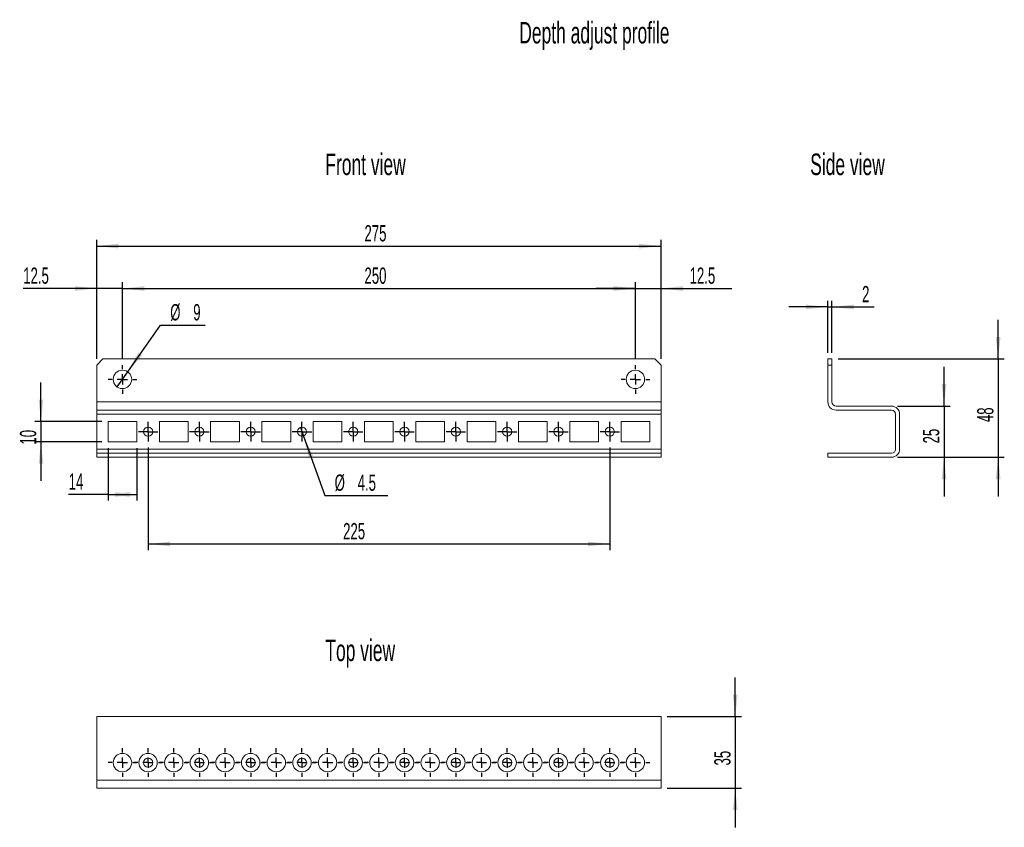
# Model space of a CAD drawing. Header units: millimetres. Extents: x 19 to 285, y 60 to 197.
# Tile 1 of 2: x 19 to 179, y 66 to 197. Entities that reach past the tile are written whole.
import ezdxf

# ---------------------------------------------------------------- set-up
doc = ezdxf.new("R2010")
doc.units = ezdxf.units.MM
doc.layers.add('FORMAT', color=7, linetype='Continuous')
doc.styles.add('SLDTEXTSTYLE0', font='TXT', dxfattribs={"width": 0.605})
doc.dimstyles.new('SLDDIMSTYLE0', dxfattribs={"dimtxt": 2.568319, "dimasz": 3.556, "dimexe": 0, "dimexo": 0.0625, "dimgap": 0.64208, "dimtad": 1, "dimlfac": 3, "dimrnd": 1e-09, "dimzin": 12, "dimdsep": 46, "dimtxsty": 'SLDTEXTSTYLE0', "dimsah": 1, "dimcen": 0.09, "dimadec": 0, "dimazin": 3, "dimtfac": 1, "dimtofl": 0, "dimtmove": 0, "dimatfit": 3, "dimfxl": 1, "dimfrac": 2, "dimtolj": 1, "dimtzin": 12, "dimarcsym": 0})
doc.dimstyles.new('SLDDIMSTYLE1', dxfattribs={"dimtxt": 2.568319, "dimasz": 3.556, "dimexe": 0, "dimexo": 0.0625, "dimgap": 0.64208, "dimtad": 1, "dimdec": 1, "dimlfac": 3, "dimrnd": 1e-09, "dimzin": 12, "dimdsep": 46, "dimtxsty": 'SLDTEXTSTYLE0', "dimsah": 1, "dimcen": 0.09, "dimadec": 0, "dimazin": 3, "dimtfac": 1, "dimtmove": 0, "dimatfit": 0, "dimfxl": 1, "dimfrac": 2, "dimtolj": 1, "dimtzin": 12, "dimarcsym": 0})
doc.dimstyles.new('SLDDIMSTYLE2', dxfattribs={"dimtxt": 2.568319, "dimasz": 3.556, "dimexe": 0, "dimexo": 0.0625, "dimgap": 0.64208, "dimtad": 0, "dimtih": 1, "dimtoh": 1, "dimlfac": 3, "dimrnd": 1e-09, "dimzin": 12, "dimdsep": 46, "dimtxsty": 'SLDTEXTSTYLE0', "dimblk1": 'NONE', "dimsah": 1, "dimcen": 0, "dimadec": 0, "dimazin": 3, "dimtfac": 1, "dimtmove": 0, "dimatfit": 3, "dimldrblk": 'NONE', "dimfxl": 1, "dimfrac": 2, "dimtolj": 1, "dimtzin": 12, "dimarcsym": 0})
doc.dimstyles.new('SLDDIMSTYLE3', dxfattribs={"dimtxt": 2.568319, "dimasz": 3.556, "dimexe": 0, "dimexo": 0.0625, "dimgap": 0.64208, "dimtad": 1, "dimlfac": 3, "dimrnd": 1e-09, "dimzin": 12, "dimdsep": 46, "dimtxsty": 'SLDTEXTSTYLE0', "dimsah": 1, "dimcen": 0.09, "dimadec": 0, "dimazin": 3, "dimtfac": 1, "dimtmove": 0, "dimatfit": 0, "dimfxl": 1, "dimfrac": 2, "dimtolj": 1, "dimtzin": 12, "dimarcsym": 0})
doc.dimstyles.new('SLDDIMSTYLE4', dxfattribs={"dimtxt": 2.568319, "dimasz": 3.556, "dimexe": 0, "dimexo": 0.0625, "dimgap": 0.64208, "dimtad": 0, "dimtih": 1, "dimtoh": 1, "dimdec": 1, "dimlfac": 3, "dimrnd": 1e-09, "dimzin": 12, "dimdsep": 46, "dimtxsty": 'SLDTEXTSTYLE0', "dimblk1": 'NONE', "dimsah": 1, "dimcen": 0, "dimadec": 0, "dimazin": 3, "dimtfac": 1, "dimtdec": 1, "dimtmove": 0, "dimatfit": 3, "dimldrblk": 'NONE', "dimfxl": 1, "dimfrac": 2, "dimtolj": 1, "dimtzin": 12, "dimarcsym": 0})

# ---------------------------------------------------------------- blocks, each defined once
blk = doc.blocks.new('_D')
at = {"layer": 'FORMAT'}
for p, q in [((31.54, 142.04), (31.54, 161.37)), ((31.54, 160.37), (123.21, 160.37)), ((123.21, 142.04), (123.21, 161.37))]:
    blk.add_line(p, q, dxfattribs=at)
for points in [[(31.54, 160.37), (35.1, 159.98), (35.1, 160.75)], [(123.21, 160.37), (119.65, 160.75), (119.65, 159.98)]]:
    blk.add_solid(points, dxfattribs=at)
at = {"layer": 'FORMAT', "insert": (75.03, 163.78), "char_height": 2.646, "attachment_point": 1, "style": 'SLDTEXTSTYLE0'}
blk.add_mtext('275', dxfattribs=at)
blk = doc.blocks.new('_D_1')
at = {"layer": 'FORMAT'}
for p, q in [((35.71, 142.04), (35.71, 154.48)), ((119.04, 142.04), (119.04, 154.48)), ((35.71, 153.48), (119.04, 153.48))]:
    blk.add_line(p, q, dxfattribs=at)
for points in [[(35.71, 153.48), (39.26, 153.09), (39.26, 153.86)], [(119.04, 153.48), (115.48, 153.86), (115.48, 153.09)]]:
    blk.add_solid(points, dxfattribs=at)
at = {"layer": 'FORMAT', "insert": (75.03, 156.89), "char_height": 2.646, "attachment_point": 1, "style": 'SLDTEXTSTYLE0'}
blk.add_mtext('250', dxfattribs=at)
blk = doc.blocks.new('_D_2')
at = {"layer": 'FORMAT'}
for p, q in [((31.54, 142.04), (31.54, 154.48)), ((35.71, 142.04), (35.71, 154.48)), ((31.54, 153.48), (19.59, 153.48)), ((35.71, 153.48), (31.54, 153.48)), ((35.71, 153.48), (42.06, 153.48))]:
    blk.add_line(p, q, dxfattribs=at)
for points in [[(31.54, 153.48), (27.98, 153.86), (27.98, 153.09)], [(35.71, 153.48), (39.26, 153.09), (39.26, 153.86)]]:
    blk.add_solid(points, dxfattribs=at)
at = {"layer": 'FORMAT', "insert": (19.59, 156.89), "char_height": 2.646, "attachment_point": 1, "style": 'SLDTEXTSTYLE0'}
blk.add_mtext('12.5', dxfattribs=at)
blk = doc.blocks.new('_D_3')
at = {"layer": 'FORMAT'}
for p, q in [((119.04, 142.04), (119.04, 154.48)), ((123.21, 142.04), (123.21, 154.48)), ((119.04, 153.48), (112.69, 153.48)), ((119.04, 153.48), (123.21, 153.48)), ((123.21, 153.48), (134.71, 153.48))]:
    blk.add_line(p, q, dxfattribs=at)
for points in [[(119.04, 153.48), (115.48, 153.86), (115.48, 153.09)], [(123.21, 153.48), (126.76, 153.09), (126.76, 153.86)]]:
    blk.add_solid(points, dxfattribs=at)
at = {"layer": 'FORMAT', "insert": (127.85, 156.89), "char_height": 2.646, "attachment_point": 1, "style": 'SLDTEXTSTYLE0'}
blk.add_mtext('12.5', dxfattribs=at)
blk = doc.blocks.new('_D_4')
at = {"layer": 'FORMAT'}
for p, q in [((36.57, 139.93), (41.88, 147.53)), ((41.88, 147.53), (49.17, 147.53)), ((34.85, 137.48), (36.57, 139.93))]:
    blk.add_line(p, q, dxfattribs=at)
blk.add_solid([(36.57, 139.93), (38.92, 142.63), (38.29, 143.07)], dxfattribs=at)
at = {"layer": 'FORMAT', "attachment_point": 1, "style": 'SLDTEXTSTYLE0'}
for s, insert, char_height in [('%%c', (43.47, 150.94), 2.646), ('9', (47.21, 150.94), 2.65)]:
    blk.add_mtext(s, dxfattribs=dict(at, insert=insert, char_height=char_height))
blk = doc.blocks.new('_NONE')
blk = doc.blocks.new('_D_5')
at = {"layer": 'FORMAT'}
for p, q in [((33.37, 127.54), (33.37, 119)), ((38.04, 127.54), (38.04, 119)), ((33.37, 120), (26.97, 120)), ((33.37, 120), (38.04, 120))]:
    blk.add_line(p, q, dxfattribs=at)
for points in [[(33.37, 120), (36.93, 119.61), (36.93, 120.38)], [(38.04, 120), (34.48, 120.38), (34.48, 119.61)]]:
    blk.add_solid(points, dxfattribs=at)
at = {"layer": 'FORMAT', "insert": (26.97, 123.41), "char_height": 2.646, "attachment_point": 1, "style": 'SLDTEXTSTYLE0'}
blk.add_mtext('14', dxfattribs=at)
blk = doc.blocks.new('_D_6')
at = {"layer": 'FORMAT'}
for p, q in [((22.47, 131.87), (22.47, 138.22)), ((32.37, 131.87), (21.47, 131.87)), ((22.47, 131.87), (22.47, 128.54)), ((32.37, 128.54), (21.47, 128.54)), ((22.47, 128.54), (22.47, 122.19))]:
    blk.add_line(p, q, dxfattribs=at)
for points in [[(22.47, 131.87), (22.85, 135.43), (22.09, 135.43)], [(22.47, 128.54), (22.09, 124.98), (22.85, 124.98)]]:
    blk.add_solid(points, dxfattribs=at)
at = {"layer": 'FORMAT', "insert": (19.06, 128.11), "char_height": 2.646, "attachment_point": 1, "rotation": 90, "style": 'SLDTEXTSTYLE0'}
blk.add_mtext('10', dxfattribs=at)
blk = doc.blocks.new('_D_7')
at = {"layer": 'FORMAT'}
for p, q in [((64.62, 130.91), (65.13, 129.5)), ((65.13, 129.5), (68.59, 119.83)), ((68.59, 119.83), (78.82, 119.83))]:
    blk.add_line(p, q, dxfattribs=at)
blk.add_solid([(65.13, 129.5), (65.97, 126.02), (66.68, 126.28)], dxfattribs=at)
at = {"layer": 'FORMAT', "char_height": 2.646, "attachment_point": 1, "style": 'SLDTEXTSTYLE0'}
for s, insert in [('%%c', (70.18, 123.24)), ('4.5', (73.92, 123.24))]:
    blk.add_mtext(s, dxfattribs=dict(at, insert=insert))
blk = doc.blocks.new('_D_8')
at = {"layer": 'FORMAT'}
for p, q in [((39.87, 127.62), (39.87, 110.95)), ((114.87, 127.62), (114.87, 110.95)), ((39.87, 111.95), (114.87, 111.95))]:
    blk.add_line(p, q, dxfattribs=at)
for points in [[(39.87, 111.95), (43.43, 111.57), (43.43, 112.33)], [(114.87, 111.95), (111.32, 112.33), (111.32, 111.57)]]:
    blk.add_solid(points, dxfattribs=at)
at = {"layer": 'FORMAT', "insert": (71.56, 115.36), "char_height": 2.646, "attachment_point": 1, "style": 'SLDTEXTSTYLE0'}
blk.add_mtext('225', dxfattribs=at)
blk = doc.blocks.new('SW_CENTERMARKSYMBOL_0')
at = {"layer": 'FORMAT', "color": 0}
for p, q in [((0, 1.67), (0, 2.33)), ((-1.67, 0), (-2.33, 0)), ((0, 0), (-0.83, 0)), ((0, 0), (0, 0.83)), ((0, 0), (0, -0.83)), ((0, 0), (0.83, 0)), ((1.67, 0), (2.33, 0)), ((0, -1.67), (0, -2.33))]:
    blk.add_line(p, q, dxfattribs=at)
blk = doc.blocks.new('SW_CENTERMARKSYMBOL_1')
at = {"layer": 'FORMAT', "color": 0}
for p, q in [((0, 1.67), (0, 2.33)), ((-1.67, 0), (-2.33, 0)), ((0, 0), (-0.83, 0)), ((0, 0), (0, 0.83)), ((0, 0), (0, -0.83)), ((0, 0), (0.83, 0)), ((1.67, 0), (2.33, 0)), ((0, -1.67), (0, -2.33))]:
    blk.add_line(p, q, dxfattribs=at)
blk = doc.blocks.new('SW_CENTERMARKSYMBOL_2')
at = {"layer": 'FORMAT', "color": 0}
for p, q in [((-0.83, 0), (-1.58, 0)), ((0, 0), (-0.83, 0)), ((0, 0.83), (0, 1.58)), ((0, 0), (0, 0.83)), ((0, 0), (0, -0.83)), ((0, 0), (0.83, 0)), ((0.83, 0), (1.58, 0)), ((0, -0.83), (0, -1.58))]:
    blk.add_line(p, q, dxfattribs=at)
blk = doc.blocks.new('SW_CENTERMARKSYMBOL_3')
at = {"layer": 'FORMAT', "color": 0}
for p, q in [((-0.83, 0), (-1.58, 0)), ((0, 0), (-0.83, 0)), ((0, 0.83), (0, 1.58)), ((0, 0), (0, 0.83)), ((0, 0), (0, -0.83)), ((0, 0), (0.83, 0)), ((0.83, 0), (1.58, 0)), ((0, -0.83), (0, -1.58))]:
    blk.add_line(p, q, dxfattribs=at)
blk = doc.blocks.new('SW_CENTERMARKSYMBOL_4')
at = {"layer": 'FORMAT', "color": 0}
for p, q in [((-0.83, 0), (-1.58, 0)), ((0, 0), (-0.83, 0)), ((0, 0.83), (0, 1.58)), ((0, 0), (0, 0.83)), ((0, 0), (0, -0.83)), ((0, 0), (0.83, 0)), ((0.83, 0), (1.58, 0)), ((0, -0.83), (0, -1.58))]:
    blk.add_line(p, q, dxfattribs=at)
blk = doc.blocks.new('SW_CENTERMARKSYMBOL_5')
at = {"layer": 'FORMAT', "color": 0}
for p, q in [((-0.83, 0), (-1.58, 0)), ((0, 0), (-0.83, 0)), ((0, 0.83), (0, 1.58)), ((0, 0), (0, 0.83)), ((0, 0), (0, -0.83)), ((0, 0), (0.83, 0)), ((0.83, 0), (1.58, 0)), ((0, -0.83), (0, -1.58))]:
    blk.add_line(p, q, dxfattribs=at)
blk = doc.blocks.new('SW_CENTERMARKSYMBOL_6')
at = {"layer": 'FORMAT', "color": 0}
for p, q in [((-0.83, 0), (-1.58, 0)), ((0, 0), (-0.83, 0)), ((0, 0.83), (0, 1.58)), ((0, 0), (0, 0.83)), ((0, 0), (0, -0.83)), ((0, 0), (0.83, 0)), ((0.83, 0), (1.58, 0)), ((0, -0.83), (0, -1.58))]:
    blk.add_line(p, q, dxfattribs=at)
blk = doc.blocks.new('SW_CENTERMARKSYMBOL_7')
at = {"layer": 'FORMAT', "color": 0}
for p, q in [((-0.83, 0), (-1.58, 0)), ((0, 0), (-0.83, 0)), ((0, 0.83), (0, 1.58)), ((0, 0), (0, 0.83)), ((0, 0), (0, -0.83)), ((0, 0), (0.83, 0)), ((0.83, 0), (1.58, 0)), ((0, -0.83), (0, -1.58))]:
    blk.add_line(p, q, dxfattribs=at)
blk = doc.blocks.new('SW_CENTERMARKSYMBOL_8')
at = {"layer": 'FORMAT', "color": 0}
for p, q in [((-0.83, 0), (-1.58, 0)), ((0, 0), (-0.83, 0)), ((0, 0.83), (0, 1.58)), ((0, 0), (0, 0.83)), ((0, 0), (0, -0.83)), ((0, 0), (0.83, 0)), ((0.83, 0), (1.58, 0)), ((0, -0.83), (0, -1.58))]:
    blk.add_line(p, q, dxfattribs=at)
blk = doc.blocks.new('SW_CENTERMARKSYMBOL_9')
at = {"layer": 'FORMAT', "color": 0}
for p, q in [((-0.83, 0), (-1.58, 0)), ((0, 0), (-0.83, 0)), ((0, 0.83), (0, 1.58)), ((0, 0), (0, 0.83)), ((0, 0), (0, -0.83)), ((0, 0), (0.83, 0)), ((0.83, 0), (1.58, 0)), ((0, -0.83), (0, -1.58))]:
    blk.add_line(p, q, dxfattribs=at)
blk = doc.blocks.new('SW_CENTERMARKSYMBOL_10')
at = {"layer": 'FORMAT', "color": 0}
for p, q in [((-0.83, 0), (-1.58, 0)), ((0, 0), (-0.83, 0)), ((0, 0.83), (0, 1.58)), ((0, 0), (0, 0.83)), ((0, 0), (0, -0.83)), ((0, 0), (0.83, 0)), ((0.83, 0), (1.58, 0)), ((0, -0.83), (0, -1.58))]:
    blk.add_line(p, q, dxfattribs=at)
blk = doc.blocks.new('SW_CENTERMARKSYMBOL_11')
at = {"layer": 'FORMAT', "color": 0}
for p, q in [((-0.83, 0), (-1.58, 0)), ((0, 0), (-0.83, 0)), ((0, 0.83), (0, 1.58)), ((0, 0), (0, 0.83)), ((0, 0), (0, -0.83)), ((0, 0), (0.83, 0)), ((0.83, 0), (1.58, 0)), ((0, -0.83), (0, -1.58))]:
    blk.add_line(p, q, dxfattribs=at)
blk = doc.blocks.new('_D_9')
at = {"layer": 'FORMAT'}
for p, q in [((135.26, 83.91), (135.26, 90.26)), ((124.21, 83.91), (136.26, 83.91)), ((135.26, 83.91), (135.26, 72.24)), ((124.21, 72.24), (136.26, 72.24)), ((135.26, 72.24), (135.26, 65.89))]:
    blk.add_line(p, q, dxfattribs=at)
for points in [[(135.26, 83.91), (135.65, 87.47), (134.88, 87.47)], [(135.26, 72.24), (134.88, 68.69), (135.65, 68.69)]]:
    blk.add_solid(points, dxfattribs=at)
at = {"layer": 'FORMAT', "insert": (131.85, 75.95), "char_height": 2.646, "attachment_point": 1, "rotation": 90, "style": 'SLDTEXTSTYLE0'}
blk.add_mtext('35', dxfattribs=at)
blk = doc.blocks.new('SW_CENTERMARKSYMBOL_12')
at = {"layer": 'FORMAT', "color": 0}
for p, q in [((0, 1.67), (0, 2.33)), ((-1.67, 0), (-2.33, 0)), ((0, 0), (-0.83, 0)), ((0, 0), (0, 0.83)), ((0, 0), (0, -0.83)), ((0, 0), (0.83, 0)), ((1.67, 0), (2.33, 0)), ((0, -1.67), (0, -2.33))]:
    blk.add_line(p, q, dxfattribs=at)
blk = doc.blocks.new('SW_CENTERMARKSYMBOL_13')
at = {"layer": 'FORMAT', "color": 0}
for p, q in [((0, 1.67), (0, 2.33)), ((-1.67, 0), (-2.33, 0)), ((0, 0), (-0.83, 0)), ((0, 0), (0, 0.83)), ((0, 0), (0, -0.83)), ((0, 0), (0.83, 0)), ((1.67, 0), (2.33, 0)), ((0, -1.67), (0, -2.33))]:
    blk.add_line(p, q, dxfattribs=at)
blk = doc.blocks.new('SW_CENTERMARKSYMBOL_14')
at = {"layer": 'FORMAT', "color": 0}
for p, q in [((0, 1.67), (0, 2.33)), ((-1.67, 0), (-2.33, 0)), ((0, 0), (-0.83, 0)), ((0, 0), (0, 0.83)), ((0, 0), (0, -0.83)), ((0, 0), (0.83, 0)), ((1.67, 0), (2.33, 0)), ((0, -1.67), (0, -2.33))]:
    blk.add_line(p, q, dxfattribs=at)
blk = doc.blocks.new('SW_CENTERMARKSYMBOL_15')
at = {"layer": 'FORMAT', "color": 0}
for p, q in [((0, 1.67), (0, 2.33)), ((-1.67, 0), (-2.33, 0)), ((0, 0), (-0.83, 0)), ((0, 0), (0, 0.83)), ((0, 0), (0, -0.83)), ((0, 0), (0.83, 0)), ((1.67, 0), (2.33, 0)), ((0, -1.67), (0, -2.33))]:
    blk.add_line(p, q, dxfattribs=at)
blk = doc.blocks.new('SW_CENTERMARKSYMBOL_16')
at = {"layer": 'FORMAT', "color": 0}
for p, q in [((0, 1.67), (0, 2.33)), ((-1.67, 0), (-2.33, 0)), ((0, 0), (-0.83, 0)), ((0, 0), (0, 0.83)), ((0, 0), (0, -0.83)), ((0, 0), (0.83, 0)), ((1.67, 0), (2.33, 0)), ((0, -1.67), (0, -2.33))]:
    blk.add_line(p, q, dxfattribs=at)
blk = doc.blocks.new('SW_CENTERMARKSYMBOL_17')
at = {"layer": 'FORMAT', "color": 0}
for p, q in [((0, 1.67), (0, 2.33)), ((-1.67, 0), (-2.33, 0)), ((0, 0), (-0.83, 0)), ((0, 0), (0, 0.83)), ((0, 0), (0, -0.83)), ((0, 0), (0.83, 0)), ((1.67, 0), (2.33, 0)), ((0, -1.67), (0, -2.33))]:
    blk.add_line(p, q, dxfattribs=at)
blk = doc.blocks.new('SW_CENTERMARKSYMBOL_18')
at = {"layer": 'FORMAT', "color": 0}
for p, q in [((0, 1.67), (0, 2.33)), ((-1.67, 0), (-2.33, 0)), ((0, 0), (-0.83, 0)), ((0, 0), (0, 0.83)), ((0, 0), (0, -0.83)), ((0, 0), (0.83, 0)), ((1.67, 0), (2.33, 0)), ((0, -1.67), (0, -2.33))]:
    blk.add_line(p, q, dxfattribs=at)
blk = doc.blocks.new('SW_CENTERMARKSYMBOL_19')
at = {"layer": 'FORMAT', "color": 0}
for p, q in [((0, 1.67), (0, 2.33)), ((-1.67, 0), (-2.33, 0)), ((0, 0), (-0.83, 0)), ((0, 0), (0, 0.83)), ((0, 0), (0, -0.83)), ((0, 0), (0.83, 0)), ((1.67, 0), (2.33, 0)), ((0, -1.67), (0, -2.33))]:
    blk.add_line(p, q, dxfattribs=at)
blk = doc.blocks.new('SW_CENTERMARKSYMBOL_20')
at = {"layer": 'FORMAT', "color": 0}
for p, q in [((0, 1.67), (0, 2.33)), ((-1.67, 0), (-2.33, 0)), ((0, 0), (-0.83, 0)), ((0, 0), (0, 0.83)), ((0, 0), (0, -0.83)), ((0, 0), (0.83, 0)), ((1.67, 0), (2.33, 0)), ((0, -1.67), (0, -2.33))]:
    blk.add_line(p, q, dxfattribs=at)
blk = doc.blocks.new('SW_CENTERMARKSYMBOL_21')
at = {"layer": 'FORMAT', "color": 0}
for p, q in [((0, 1.67), (0, 2.33)), ((-1.67, 0), (-2.33, 0)), ((0, 0), (-0.83, 0)), ((0, 0), (0, 0.83)), ((0, 0), (0, -0.83)), ((0, 0), (0.83, 0)), ((1.67, 0), (2.33, 0)), ((0, -1.67), (0, -2.33))]:
    blk.add_line(p, q, dxfattribs=at)
blk = doc.blocks.new('SW_CENTERMARKSYMBOL_22')
at = {"layer": 'FORMAT', "color": 0}
for p, q in [((0, 1.67), (0, 2.33)), ((-1.67, 0), (-2.33, 0)), ((0, 0), (-0.83, 0)), ((0, 0), (0, 0.83)), ((0, 0), (0, -0.83)), ((0, 0), (0.83, 0)), ((1.67, 0), (2.33, 0)), ((0, -1.67), (0, -2.33))]:
    blk.add_line(p, q, dxfattribs=at)
blk = doc.blocks.new('SW_CENTERMARKSYMBOL_23')
at = {"layer": 'FORMAT', "color": 0}
for p, q in [((0, 1.67), (0, 2.33)), ((-1.67, 0), (-2.33, 0)), ((0, 0), (-0.83, 0)), ((0, 0), (0, 0.83)), ((0, 0), (0, -0.83)), ((0, 0), (0.83, 0)), ((1.67, 0), (2.33, 0)), ((0, -1.67), (0, -2.33))]:
    blk.add_line(p, q, dxfattribs=at)
blk = doc.blocks.new('SW_CENTERMARKSYMBOL_24')
at = {"layer": 'FORMAT', "color": 0}
for p, q in [((0, 1.67), (0, 2.33)), ((-1.67, 0), (-2.33, 0)), ((0, 0), (-0.83, 0)), ((0, 0), (0, 0.83)), ((0, 0), (0, -0.83)), ((0, 0), (0.83, 0)), ((1.67, 0), (2.33, 0)), ((0, -1.67), (0, -2.33))]:
    blk.add_line(p, q, dxfattribs=at)
blk = doc.blocks.new('SW_CENTERMARKSYMBOL_25')
at = {"layer": 'FORMAT', "color": 0}
for p, q in [((0, 1.67), (0, 2.33)), ((-1.67, 0), (-2.33, 0)), ((0, 0), (-0.83, 0)), ((0, 0), (0, 0.83)), ((0, 0), (0, -0.83)), ((0, 0), (0.83, 0)), ((1.67, 0), (2.33, 0)), ((0, -1.67), (0, -2.33))]:
    blk.add_line(p, q, dxfattribs=at)
blk = doc.blocks.new('SW_CENTERMARKSYMBOL_26')
at = {"layer": 'FORMAT', "color": 0}
for p, q in [((0, 1.67), (0, 2.33)), ((-1.67, 0), (-2.33, 0)), ((0, 0), (-0.83, 0)), ((0, 0), (0, 0.83)), ((0, 0), (0, -0.83)), ((0, 0), (0.83, 0)), ((1.67, 0), (2.33, 0)), ((0, -1.67), (0, -2.33))]:
    blk.add_line(p, q, dxfattribs=at)
blk = doc.blocks.new('SW_CENTERMARKSYMBOL_27')
at = {"layer": 'FORMAT', "color": 0}
for p, q in [((0, 1.67), (0, 2.33)), ((-1.67, 0), (-2.33, 0)), ((0, 0), (-0.83, 0)), ((0, 0), (0, 0.83)), ((0, 0), (0, -0.83)), ((0, 0), (0.83, 0)), ((1.67, 0), (2.33, 0)), ((0, -1.67), (0, -2.33))]:
    blk.add_line(p, q, dxfattribs=at)
blk = doc.blocks.new('SW_CENTERMARKSYMBOL_28')
at = {"layer": 'FORMAT', "color": 0}
for p, q in [((0, 1.67), (0, 2.33)), ((-1.67, 0), (-2.33, 0)), ((0, 0), (-0.83, 0)), ((0, 0), (0, 0.83)), ((0, 0), (0, -0.83)), ((0, 0), (0.83, 0)), ((1.67, 0), (2.33, 0)), ((0, -1.67), (0, -2.33))]:
    blk.add_line(p, q, dxfattribs=at)
blk = doc.blocks.new('SW_CENTERMARKSYMBOL_29')
at = {"layer": 'FORMAT', "color": 0}
for p, q in [((0, 1.67), (0, 2.33)), ((-1.67, 0), (-2.33, 0)), ((0, 0), (-0.83, 0)), ((0, 0), (0, 0.83)), ((0, 0), (0, -0.83)), ((0, 0), (0.83, 0)), ((1.67, 0), (2.33, 0)), ((0, -1.67), (0, -2.33))]:
    blk.add_line(p, q, dxfattribs=at)
blk = doc.blocks.new('SW_CENTERMARKSYMBOL_30')
at = {"layer": 'FORMAT', "color": 0}
for p, q in [((0, 1.67), (0, 2.33)), ((-1.67, 0), (-2.33, 0)), ((0, 0), (-0.83, 0)), ((0, 0), (0, 0.83)), ((0, 0), (0, -0.83)), ((0, 0), (0.83, 0)), ((1.67, 0), (2.33, 0)), ((0, -1.67), (0, -2.33))]:
    blk.add_line(p, q, dxfattribs=at)
blk = doc.blocks.new('SW_CENTERMARKSYMBOL_31')
at = {"layer": 'FORMAT', "color": 0}
for p, q in [((0, 1.67), (0, 2.33)), ((-1.67, 0), (-2.33, 0)), ((0, 0), (-0.83, 0)), ((0, 0), (0, 0.83)), ((0, 0), (0, -0.83)), ((0, 0), (0.83, 0)), ((1.67, 0), (2.33, 0)), ((0, -1.67), (0, -2.33))]:
    blk.add_line(p, q, dxfattribs=at)
blk = doc.blocks.new('SW_CENTERMARKSYMBOL_32')
at = {"layer": 'FORMAT', "color": 0}
for p, q in [((0, 1.67), (0, 2.33)), ((-1.67, 0), (-2.33, 0)), ((0, 0), (-0.83, 0)), ((0, 0), (0, 0.83)), ((0, 0), (0, -0.83)), ((0, 0), (0.83, 0)), ((1.67, 0), (2.33, 0)), ((0, -1.67), (0, -2.33))]:
    blk.add_line(p, q, dxfattribs=at)
blk = doc.blocks.new('_D_10')
at = {"layer": 'FORMAT'}
for p, q in [((177.97, 142.04), (177.97, 148.39)), ((151.97, 142.04), (178.97, 142.04)), ((177.97, 142.04), (177.97, 126.04)), ((161.64, 126.04), (178.97, 126.04)), ((177.97, 126.04), (177.97, 119.69))]:
    blk.add_line(p, q, dxfattribs=at)
for points in [[(177.97, 142.04), (178.36, 145.59), (177.59, 145.59)], [(177.97, 126.04), (177.59, 122.48), (178.36, 122.48)]]:
    blk.add_solid(points, dxfattribs=at)
at = {"layer": 'FORMAT', "insert": (174.56, 131.76), "char_height": 2.646, "attachment_point": 1, "rotation": 90, "style": 'SLDTEXTSTYLE0'}
blk.add_mtext('48', dxfattribs=at)
blk = doc.blocks.new('_D_11')
at = {"layer": 'FORMAT'}
for p, q in [((150.31, 150.48), (143.96, 150.48)), ((150.31, 143.04), (150.31, 151.48)), ((150.31, 150.48), (150.97, 150.48)), ((150.97, 143.04), (150.97, 151.48)), ((150.97, 150.48), (157.83, 150.48))]:
    blk.add_line(p, q, dxfattribs=at)
for points in [[(150.31, 150.48), (146.75, 150.86), (146.75, 150.1)], [(150.97, 150.48), (154.53, 150.1), (154.53, 150.86)]]:
    blk.add_solid(points, dxfattribs=at)
at = {"layer": 'FORMAT', "insert": (155.87, 153.89), "char_height": 2.65, "attachment_point": 1, "style": 'SLDTEXTSTYLE0'}
blk.add_mtext('2', dxfattribs=at)
blk = doc.blocks.new('_D_12')
at = {"layer": 'FORMAT'}
for p, q in [((169.18, 134.37), (169.18, 140.72)), ((161.64, 134.37), (170.18, 134.37)), ((169.18, 134.37), (169.18, 126.04)), ((161.64, 126.04), (170.18, 126.04)), ((169.18, 126.04), (169.18, 119.69))]:
    blk.add_line(p, q, dxfattribs=at)
for points in [[(169.18, 134.37), (169.56, 137.93), (168.8, 137.93)], [(169.18, 126.04), (168.8, 122.48), (169.56, 122.48)]]:
    blk.add_solid(points, dxfattribs=at)
at = {"layer": 'FORMAT', "insert": (165.77, 128.29), "char_height": 2.646, "attachment_point": 1, "rotation": 90, "style": 'SLDTEXTSTYLE0'}
blk.add_mtext('25', dxfattribs=at)

msp = doc.modelspace()

# ---------------------------------------------------------------- linework, layer by layer
at = {"color": 7, "linetype": 'Continuous', "lineweight": 0}
for p, q in [((32.541, 142.0381), (31.541, 141.0381)), ((31.541, 141.0381), (31.541, 135.0381)), ((122.2076, 142.0381), (32.541, 142.0381)), ((123.2076, 141.0381), (122.2076, 142.0381)), ((123.2076, 135.0381), (123.2076, 141.0381)), ((150.3083, 142.0381), (150.975, 142.0381)), ((150.3083, 141.0381), (150.3083, 142.0381)), ((150.3083, 135.0381), (150.3083, 141.0381)), ((150.3083, 141.0381), (150.975, 141.0381)), ((150.975, 142.0381), (150.975, 141.0381)), ((150.975, 141.0381), (150.975, 135.0381)), ((123.2076, 135.0381), (31.541, 135.0381)), ((31.541, 133.7048), (31.541, 135.0381)), ((123.2076, 133.7048), (123.2076, 135.0381)), ((151.6416, 134.3714), (160.6416, 134.3714)), ((31.541, 133.7048), (123.2076, 133.7048)), ((31.541, 133.0381), (31.541, 133.7048)), ((123.2076, 133.0381), (31.541, 133.0381)), ((31.541, 133.0381), (31.541, 127.3714)), ((123.2076, 133.0381), (123.2076, 133.7048)), ((123.2076, 127.3714), (123.2076, 133.0381)), ((151.6416, 133.7048), (160.6416, 133.7048)), ((161.3083, 127.3714), (161.3083, 133.0381)), ((161.975, 127.3714), (161.975, 133.0381)), ((33.3743, 128.5381), (33.3743, 131.8714)), ((33.3743, 131.8714), (38.041, 131.8714)), ((38.041, 131.8714), (38.041, 128.5381)), ((41.7076, 128.5381), (41.7076, 131.8714)), ((41.7076, 131.8714), (46.3743, 131.8714)), ((46.3743, 131.8714), (46.3743, 128.5381)), ((50.041, 128.5381), (50.041, 131.8714)), ((50.041, 131.8714), (54.7076, 131.8714)), ((54.7076, 131.8714), (54.7076, 128.5381)), ((58.3743, 128.5381), (58.3743, 131.8714)), ((58.3743, 131.8714), (63.041, 131.8714)), ((63.041, 131.8714), (63.041, 128.5381)), ((66.7076, 128.5381), (66.7076, 131.8714)), ((66.7076, 131.8714), (71.3743, 131.8714)), ((71.3743, 131.8714), (71.3743, 128.5381)), ((75.041, 128.5381), (75.041, 131.8714)), ((75.041, 131.8714), (79.7076, 131.8714)), ((79.7076, 131.8714), (79.7076, 128.5381)), ((83.3743, 128.5381), (83.3743, 131.8714)), ((83.3743, 131.8714), (88.041, 131.8714)), ((88.041, 131.8714), (88.041, 128.5381)), ((91.7076, 128.5381), (91.7076, 131.8714)), ((91.7076, 131.8714), (96.3743, 131.8714)), ((96.3743, 131.8714), (96.3743, 128.5381)), ((100.041, 128.5381), (100.041, 131.8714)), ((100.041, 131.8714), (104.7076, 131.8714)), ((104.7076, 131.8714), (104.7076, 128.5381)), ((108.3743, 128.5381), (108.3743, 131.8714)), ((108.3743, 131.8714), (113.041, 131.8714)), ((113.041, 131.8714), (113.041, 128.5381)), ((116.7076, 131.8714), (121.3743, 131.8714)), ((116.7076, 128.5381), (116.7076, 131.8714)), ((121.3743, 131.8714), (121.3743, 128.5381)), ((38.041, 128.5381), (33.3743, 128.5381)), ((46.3743, 128.5381), (41.7076, 128.5381)), ((54.7076, 128.5381), (50.041, 128.5381)), ((63.041, 128.5381), (58.3743, 128.5381)), ((71.3743, 128.5381), (66.7076, 128.5381)), ((79.7076, 128.5381), (75.041, 128.5381)), ((88.041, 128.5381), (83.3743, 128.5381)), ((96.3743, 128.5381), (91.7076, 128.5381)), ((104.7076, 128.5381), (100.041, 128.5381)), ((113.041, 128.5381), (108.3743, 128.5381)), ((121.3743, 128.5381), (116.7076, 128.5381)), ((31.541, 127.3714), (123.2076, 127.3714)), ((31.541, 126.7048), (31.541, 127.3714)), ((31.541, 126.7048), (123.2076, 126.7048)), ((31.541, 126.0381), (31.541, 126.7048)), ((123.2076, 126.7048), (123.2076, 127.3714)), ((123.2076, 126.0381), (123.2076, 126.7048)), ((150.3083, 126.0381), (150.3083, 126.7048)), ((150.3083, 126.7048), (160.6416, 126.7048)), ((31.541, 126.0381), (123.2076, 126.0381)), ((150.3083, 126.0381), (160.6416, 126.0381)), ((31.541, 73.578), (31.541, 83.9114)), ((31.541, 83.9114), (123.2076, 83.9114)), ((123.2076, 83.9114), (123.2076, 73.578)), ((123.2076, 73.578), (31.541, 73.578)), ((31.541, 73.578), (31.541, 72.2447)), ((31.541, 72.2447), (123.2076, 72.2447)), ((123.2076, 72.2447), (123.2076, 73.578))]:
    msp.add_line(p, q, dxfattribs=at)
for centre, radius in [((35.7076, 138.7048), 1.5), ((119.041, 138.7048), 1.5), ((39.8743, 130.2048), 0.75), ((48.2076, 130.2048), 0.75), ((56.541, 130.2048), 0.75), ((64.8743, 130.2048), 0.75), ((73.2076, 130.2048), 0.75), ((81.541, 130.2048), 0.75), ((89.8743, 130.2048), 0.75), ((98.2076, 130.2048), 0.75), ((106.541, 130.2048), 0.75), ((114.8743, 130.2048), 0.75), ((35.7076, 76.4114), 1.5), ((39.8743, 76.4114), 1.5), ((39.8743, 76.4114), 0.75), ((44.041, 76.4114), 1.5), ((48.2076, 76.4114), 1.5), ((48.2076, 76.4114), 0.75), ((52.3743, 76.4114), 1.5), ((56.541, 76.4114), 1.5), ((56.541, 76.4114), 0.75), ((60.7076, 76.4114), 1.5), ((64.8743, 76.4114), 1.5), ((64.8743, 76.4114), 0.75), ((69.041, 76.4114), 1.5), ((73.2076, 76.4114), 1.5), ((73.2076, 76.4114), 0.75), ((77.3743, 76.4114), 1.5), ((81.541, 76.4114), 1.5), ((81.541, 76.4114), 0.75), ((85.7076, 76.4114), 1.5), ((89.8743, 76.4114), 1.5), ((89.8743, 76.4114), 0.75), ((94.041, 76.4114), 1.5), ((98.2076, 76.4114), 1.5), ((98.2076, 76.4114), 0.75), ((102.3743, 76.4114), 1.5), ((106.541, 76.4114), 1.5), ((106.541, 76.4114), 0.75), ((110.7076, 76.4114), 1.5), ((114.8743, 76.4114), 1.5), ((114.8743, 76.4114), 0.75), ((119.041, 76.4114), 1.5)]:
    msp.add_circle(centre, radius, dxfattribs=at)
for centre, radius, start, end in [((151.6416, 135.0381), 1.3333, 180, 270), ((151.6416, 135.0381), 0.6667, 180, 270), ((160.6416, 133.0381), 1.3333, 0, 90), ((160.6416, 133.0381), 0.6667, 0, 90), ((160.6416, 127.3714), 0.6667, 270, 0), ((160.6416, 127.3714), 1.3333, 270, 0)]:
    msp.add_arc(centre, radius, start, end, dxfattribs=at)

# ---------------------------------------------------------------- block references
at = {"layer": 'FORMAT'}
for name, p in [('SW_CENTERMARKSYMBOL_0', (35.7076, 138.7048)), ('SW_CENTERMARKSYMBOL_1', (119.041, 138.7048)), ('SW_CENTERMARKSYMBOL_2', (39.8743, 130.2048)), ('SW_CENTERMARKSYMBOL_3', (48.2076, 130.2048)), ('SW_CENTERMARKSYMBOL_4', (56.541, 130.2048)), ('SW_CENTERMARKSYMBOL_5', (64.8743, 130.2048)), ('SW_CENTERMARKSYMBOL_6', (73.2076, 130.2048)), ('SW_CENTERMARKSYMBOL_7', (81.541, 130.2048)), ('SW_CENTERMARKSYMBOL_8', (89.8743, 130.2048)), ('SW_CENTERMARKSYMBOL_9', (98.2076, 130.2048)), ('SW_CENTERMARKSYMBOL_10', (106.541, 130.2048)), ('SW_CENTERMARKSYMBOL_11', (114.8743, 130.2048)), ('SW_CENTERMARKSYMBOL_32', (35.7076, 76.4114)), ('SW_CENTERMARKSYMBOL_12', (39.8743, 76.4114)), ('SW_CENTERMARKSYMBOL_31', (44.041, 76.4114)), ('SW_CENTERMARKSYMBOL_13', (48.2076, 76.4114)), ('SW_CENTERMARKSYMBOL_30', (52.3743, 76.4114)), ('SW_CENTERMARKSYMBOL_14', (56.541, 76.4114)), ('SW_CENTERMARKSYMBOL_29', (60.7076, 76.4114)), ('SW_CENTERMARKSYMBOL_15', (64.8743, 76.4114)), ('SW_CENTERMARKSYMBOL_28', (69.041, 76.4114)), ('SW_CENTERMARKSYMBOL_16', (73.2076, 76.4114)), ('SW_CENTERMARKSYMBOL_27', (77.3743, 76.4114)), ('SW_CENTERMARKSYMBOL_17', (81.541, 76.4114)), ('SW_CENTERMARKSYMBOL_26', (85.7076, 76.4114)), ('SW_CENTERMARKSYMBOL_18', (89.8743, 76.4114)), ('SW_CENTERMARKSYMBOL_25', (94.041, 76.4114)), ('SW_CENTERMARKSYMBOL_19', (98.2076, 76.4114)), ('SW_CENTERMARKSYMBOL_24', (102.3743, 76.4114)), ('SW_CENTERMARKSYMBOL_20', (106.541, 76.4114)), ('SW_CENTERMARKSYMBOL_23', (110.7076, 76.4114)), ('SW_CENTERMARKSYMBOL_21', (114.8743, 76.4114)), ('SW_CENTERMARKSYMBOL_22', (119.041, 76.4114))]:
    msp.add_blockref(name, p, dxfattribs=at)

# ---------------------------------------------------------------- texts
at = {"layer": 'FORMAT', "char_height": 3.5, "attachment_point": 1, "style": 'SLDTEXTSTYLE0'}
for s, insert in [('Depth adjust profile', (100.1816, 196.8077)), ('Front view', (68.6746, 175.4112)), ('Side view', (147.4419, 175.4112)), ('Top view', (68.6746, 96.4088))]:
    msp.add_mtext(s, dxfattribs=dict(at, insert=insert))

# ---------------------------------------------------------------- dimensions: what is measured, and where the dimension line sits
at = {"layer": 'FORMAT'}
for base, p1, p2, dimstyle, picture, middle in [((123.2076, 160.365), (31.541, 141.0381), (123.2076, 141.0381), 'SLDDIMSTYLE0', '_D', (77.9664, 160.365)), ((31.541, 153.476), (35.7076, 141.0381), (31.541, 141.0381), 'SLDDIMSTYLE1', '_D_2', (23.0239, 153.476)), ((119.041, 153.476), (35.7076, 141.0381), (119.041, 141.0381), 'SLDDIMSTYLE0', '_D_1', (77.9664, 153.476)), ((123.2076, 153.476), (119.041, 141.0381), (123.2076, 141.0381), 'SLDDIMSTYLE1', '_D_3', (131.2839, 153.476)), ((150.975, 150.4828), (150.3083, 142.0381), (150.975, 142.0381), 'SLDDIMSTYLE3', '_D_11', (156.8463, 150.4828)), ((38.041, 119.9956), (33.3743, 128.5381), (38.041, 128.5381), 'SLDDIMSTYLE0', '_D_5', (28.9265, 119.9956)), ((114.8743, 111.951), (39.8743, 128.6214), (114.8743, 128.6214), 'SLDDIMSTYLE0', '_D_8', (74.5007, 111.951))]:
    dim = msp.add_linear_dim(base=base, p1=p1, p2=p2, dimstyle=dimstyle, dxfattribs=at)
    dim.commit()
    dim.dimension.update_dxf_attribs({"geometry": picture, "text_midpoint": middle, "dimtype": 160})
for p1, p2, dimstyle, picture, middle in [((34.848, 137.4755), (36.5673, 139.934), 'SLDDIMSTYLE2', '_D_4', (46.3197, 149.6683)), ((64.6215, 130.9109), (65.1272, 129.4987), 'SLDDIMSTYLE4', '_D_7', (74.5007, 121.9677))]:
    dim = msp.add_diameter_dim_2p(p1=p1, p2=p2, dimstyle=dimstyle, dxfattribs=at)
    dim.commit()
    dim.dimension.update_dxf_attribs({"geometry": picture, "text_midpoint": middle, "dimtype": 163})
for base, p1, p2, picture, middle in [((177.975, 126.0381), (150.975, 142.0381), (160.6416, 126.0381), '_D_10', (177.975, 133.715)), ((169.1793, 126.0381), (160.6416, 134.3714), (160.6416, 126.0381), '_D_12', (169.1793, 130.2496)), ((22.4738, 128.5381), (33.3743, 131.8714), (33.3743, 128.5381), '_D_6', (22.4738, 130.0728)), ((135.2646, 72.2447), (123.2076, 83.9114), (123.2076, 72.2447), '_D_9', (135.2646, 77.914))]:
    dim = msp.add_linear_dim(base=base, p1=p1, p2=p2, angle=90, dimstyle='SLDDIMSTYLE3', dxfattribs=at)
    dim.commit()
    dim.dimension.update_dxf_attribs({"geometry": picture, "text_midpoint": middle, "dimtype": 160})

doc.saveas('drawing.dxf')
